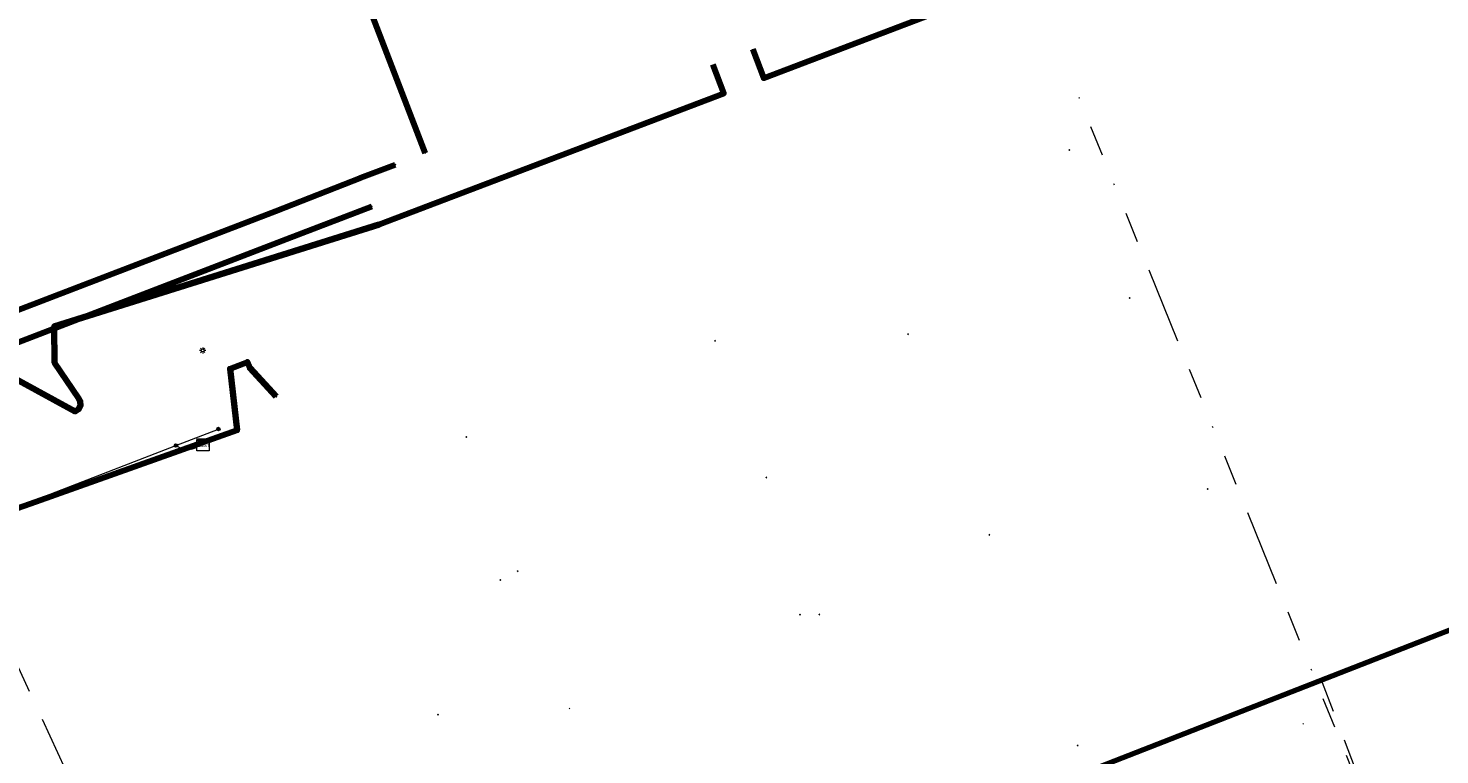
# Model space of a CAD drawing. Header units: metres. Extents: x 242122 to 243107, y 567823 to 568786.
# Tile 24 of 89: x 242195 to 242288, y 568122 to 568169. Entities that reach past the tile are written whole.
import ezdxf
from ezdxf.enums import TextEntityAlignment as Align
from ezdxf.lldxf.tags import DXFTag

# ---------------------------------------------------------------- set-up
doc = ezdxf.new("R2010")
doc.units = ezdxf.units.M
doc.linetypes.add('RI-OVERIG-SO', pattern=[17, 5, -2, 2, -2, 0, -2, 2, -2])
for name, color, linetype, lineweight in [('B-WA-OG-INFO_ORIENTATIEPOLYGOON-GV', 7, 'Continuous', 70), ('B-WA-RI-VRIJVERVAL-G', 210, 'RI-OVERIG-SO', 18), ('B-WE-IE-MEUBILAIR_ENEXIS NETBEHEER BV-S', 7, 'Continuous', 18), ('B-WE-KL-DATA_HULPSTUK_KPN BV-S', 90, 'Continuous', 18), ('B-WE-KL-DATA_KABELBED_KPN BV-G', 90, 'Continuous', 100), ('B-WE-KL-ET_LS_ENEXIS NETBEHEER BV-G', 190, 'KL-LS-SO', 18), ('B-WE-KL-ET_LS_HULPSTUK_ENEXIS NETBEHEER BV-S', 190, 'Continuous', 18), ('B-WE-KL-ET_MS_ENEXIS NETBEHEER BV-G', 130, 'KL-MS-SO', 18), ('B-WE-RI-VRIJVERVAL_GEMEENTE TYNAARLO-G', 210, 'RI-OVERIG-SO', 18), ('B-WE-RI-VRIJVERVAL_HULPSTUK_GEMEENTE TYNAARLO-S', 210, 'Continuous', 18), ('V-WE-KL-ET_MS_KABELBED_ENEXIS NETBEHEER BV-G', 130, 'V-CONTINUOUS-SO', 100)]:
    doc.layers.add(name, color=color, linetype=linetype, lineweight=lineweight)
doc.styles.add('NLCS-ISO', font='NLCS-ISO.ttf')
doc.styles.get("Standard").update_dxf_attribs({"font": 'arial.ttf'})
tags = doc.linetypes.add('KL-LS-SO', pattern='A,4,-1,[103,NLCS.shx,S=0.75,R=0,X=0,Y=0],-1,4,-1,["L",Standard,S=1,R=0,X=0,Y=-0.5],-2', length=13).pattern_tags.tags
tags[18] = DXFTag(74, 10)
tags = doc.linetypes.add('KL-MS-SO', pattern='A,4,-1,[103,NLCS.shx,S=0.75,R=0,X=0,Y=0],-1,4,-1,["M",Standard,S=1,R=0,X=0,Y=-0.5],-2', length=13).pattern_tags.tags
tags[18] = DXFTag(74, 10)
doc.linetypes.add('V-CONTINUOUS-SO', pattern='A,3.5,[24,NLCS.shx,S=0.5,R=0,X=0,Y=0],3.5', length=7)

# ---------------------------------------------------------------- blocks, each defined once
blk = doc.blocks.new('SKL-WTB_HULP_OVERIG-SO')
at = {"color": 0, "linetype": 'ByBlock', "lineweight": 18}
for points in [[(-0.14, 0.14), (0.14, -0.14)], [(0.14, 0.14), (-0.14, -0.14)]]:
    blk.add_lwpolyline(points, dxfattribs=at)
at = {"color": 0, "linetype": 'ByBlock', "lineweight": 18, "style": 'NLCS-ISO', "flags": 1}
for tag, p in [('TYPE', (1.5, 0)), ('OMSCHRIJVING', (1.5, -3)), ('LABEL', (1.5, -1.5))]:
    blk.add_attdef(tag, p, '', height=1, dxfattribs=at)
blk = doc.blocks.new('SIE-MEUBILAIR_PAAL_LICHTMAST-SO')
for points in [[(-0.62, 0), (-1, 0)], [(-0.71, 0.71), (-0.44, 0.44)], [(0, 1), (0, 0.62)], [(0.44, 0.44), (0.71, 0.71)], [(1, 0), (0.62, 0)], [(-0.71, -0.71), (-0.44, -0.44)], [(0, -0.62), (0, -1)], [(0.44, -0.44), (0.71, -0.71)]]:
    blk.add_lwpolyline(points)
blk.add_circle((0, 0), 0.5)
blk = doc.blocks.new('SKL-WTB_HULP_MOF-SO')
at = {"linetype": 'ByBlock', "lineweight": 18}
h = blk.add_hatch(color=0, dxfattribs=at)
h.dxf.hatch_style = 1
h.paths.add_polyline_path([(-0.5625, 0, 1), (0.5625, 0, 1)])
at = {"color": 0, "linetype": 'ByBlock', "lineweight": 18}
blk.add_circle((0, 0), 0.5625, dxfattribs=at)
at = {"color": 0, "linetype": 'ByBlock', "lineweight": 18, "style": 'NLCS-ISO', "flags": 1}
for tag, p in [('TYPE', (1.5, 0)), ('OMSCHRIJVING', (1.5, -3)), ('LABEL', (1.5, -1.5))]:
    blk.add_attdef(tag, p, '', height=1, dxfattribs=at)
blk = doc.blocks.new('SKL-WTB_HULP_KAST-SO')
at = {"color": 0, "linetype": 'ByBlock', "lineweight": 18}
for points in [[(-2, 2), (2, 2), (2, 1.68), (-2, 1.68)], [(-2, 1.52), (2, 1.52), (2, -2), (-2, -2)]]:
    blk.add_lwpolyline(points, close=True, dxfattribs=at)
at = {"color": 0, "linetype": 'ByBlock', "lineweight": 18, "style": 'NLCS-ISO'}
blk.add_text('kast', height=1.5, dxfattribs=at).set_placement((0, 0), align=Align.MIDDLE_CENTER)
at = {"color": 0, "linetype": 'ByBlock', "lineweight": 18, "style": 'NLCS-ISO', "flags": 1}
for tag, p in [('TYPE', (2.5, 0)), ('OMSCHRIJVING', (2.5, -3)), ('LABEL', (2.5, -1.5))]:
    blk.add_attdef(tag, p, '', height=1, dxfattribs=at)
blk = doc.blocks.new('SRI-HULP_OVERIG-SO')
at = {"color": 0, "linetype": 'ByBlock', "lineweight": 18}
for points in [[(-0.14, 0.14), (0.14, -0.14)], [(0.14, 0.14), (-0.14, -0.14)]]:
    blk.add_lwpolyline(points, dxfattribs=at)
at = {"color": 0, "linetype": 'ByBlock', "lineweight": 18, "style": 'NLCS-ISO', "flags": 1}
for tag, p in [('TYPE', (1.5, 0)), ('OMSCHRIJVING', (1.5, -3)), ('LABEL', (1.5, -1.5))]:
    blk.add_attdef(tag, p, '', height=1, dxfattribs=at)

msp = doc.modelspace()

# ---------------------------------------------------------------- linework, layer by layer
at = {"layer": 'B-WA-OG-INFO_ORIENTATIEPOLYGOON-GV'}
msp.add_lwpolyline([(242751.967, 568556.271), (242565.688, 568463.851), (242442.85, 568671.226), (242460.056, 568681.418), (242444.987, 568707.443), (242384.409, 568672.369), (242399.477, 568646.343), (242416.686, 568656.536), (242474.782, 568558.454), (242515.844, 568427.317), (242539.317, 568384.982), (242400.498, 568317.023), (242430.516, 568248.248), (242303.944, 568199.794), (242325.606, 568144.321), (242183.26, 568088.734), (242295.105, 568006.717), (242295.17, 568006.649), (242357.548, 568062.526), (242331.727, 568128.648), (242468.882, 568171.376), (242541.371, 568017.685), (242914.445, 568112.908)], dxfattribs=at)
at = {"layer": 'B-WA-RI-VRIJVERVAL-G'}
msp.add_lwpolyline([(242283.129, 568117.861), (242279.863, 568126.458)], dxfattribs=at)
at = {"layer": 'B-WE-KL-DATA_KABELBED_KPN BV-G'}
for points in [[(242203.472, 568229.593), (242204.415, 568227.142), (242217.014, 568194.404), (242220.59, 568185.111), (242221.014, 568184.01), (242213.547, 568181.141), (242221.344, 568160.854)], [(242217.119, 568159.238), (242219.397, 568160.1)], [(242192.385, 568142.206), (242190.988, 568149.164), (242211.596, 568157.074), (242217.136, 568159.243)], [(242192.385, 568142.206), (242192.463, 568147.618), (242212.299, 568155.241), (242217.853, 568157.376)], [(242193.893, 568137.366), (242195.926, 568138.09), (242209.072, 568142.765), (242208.609, 568146.782), (242209.745, 568147.218), (242209.893, 568146.828)], [(242209.072, 568142.765), (242208.609, 568146.782), (242209.745, 568147.218), (242209.893, 568146.828), (242211.615, 568144.96)]]:
    msp.add_lwpolyline(points, dxfattribs=at)
at = {"layer": 'B-WE-KL-ET_LS_ENEXIS NETBEHEER BV-G'}
for points in [[(242205.073, 568141.769), (242207.848, 568142.842)], [(242180.666, 568114.1), (242176.174, 568122.113), (242175.708, 568122.998), (242172.652, 568129.202), (242172.895, 568129.836), (242186.891, 568135.4), (242187.791, 568135.005), (242191.68, 568136.563), (242192.61, 568136.931), (242197.252, 568138.744), (242205.073, 568141.769)], [(242205.073, 568141.769), (242205.441, 568141.567), (242206.101, 568141.523), (242206.409, 568141.642)]]:
    msp.add_lwpolyline(points, dxfattribs=at)
at = {"layer": 'B-WE-KL-ET_MS_ENEXIS NETBEHEER BV-G'}
for points in [[(242300.194, 568190.021), (242301.084, 568187.68), (242243.454, 568165.749), (242242.734, 568167.641)], [(242240.118, 568166.646), (242240.838, 568164.754), (242218.338, 568156.196), (242197.127, 568149.54), (242197.158, 568147.173), (242198.708, 568144.858), (242198.831, 568144.649), (242198.846, 568144.379), (242198.725, 568144.139), (242198.5, 568143.99), (242194.552, 568146.147), (242183.455, 568141.703), (242182.066, 568139.229), (242174.226, 568135.659)]]:
    msp.add_lwpolyline(points, dxfattribs=at)
at = {"layer": 'B-WE-RI-VRIJVERVAL_GEMEENTE TYNAARLO-G'}
for points in [[(242283.365, 568116.89), (242264.037, 568164.461)], [(242187.563, 568139.521), (242189.206, 568139.451), (242211.714, 568090.407)]]:
    msp.add_lwpolyline(points, dxfattribs=at)
at = {"layer": 'V-WE-KL-ET_MS_KABELBED_ENEXIS NETBEHEER BV-G'}
for points in [[(242300.194, 568190.021), (242301.084, 568187.68), (242243.454, 568165.749), (242242.734, 568167.641)], [(242240.118, 568166.646), (242240.838, 568164.754), (242218.338, 568156.196), (242197.127, 568149.54), (242197.158, 568147.173), (242198.708, 568144.858), (242198.831, 568144.649), (242198.846, 568144.379), (242198.725, 568144.139), (242198.5, 568143.99), (242194.552, 568146.147), (242183.455, 568141.703), (242182.066, 568139.229), (242174.226, 568135.659)]]:
    msp.add_lwpolyline(points, dxfattribs=at)

# ---------------------------------------------------------------- block references
at = {"layer": 'B-WE-IE-MEUBILAIR_ENEXIS NETBEHEER BV-S', "xscale": 0.2, "yscale": 0.2, "zscale": 0.2}
msp.add_blockref('SIE-MEUBILAIR_PAAL_LICHTMAST-SO', (242206.822, 568147.973), dxfattribs=at)
at = {"layer": 'B-WE-KL-DATA_HULPSTUK_KPN BV-S', "xscale": 0.2, "yscale": 0.2, "zscale": 0.2}
for p in [(242221.344, 568160.854), (242219.397, 568160.1), (242217.119, 568159.238), (242217.136, 568159.243), (242217.853, 568157.376), (242209.893, 568146.828), (242211.615, 568144.96), (242209.072, 568142.765)]:
    msp.add_blockref('SKL-WTB_HULP_OVERIG-SO', p, dxfattribs=at)
at = {"layer": 'B-WE-KL-ET_LS_HULPSTUK_ENEXIS NETBEHEER BV-S', "xscale": 0.2, "yscale": 0.2, "zscale": 0.2}
for name, p in [('SKL-WTB_HULP_MOF-SO', (242207.848, 568142.842)), ('SKL-WTB_HULP_KAST-SO', (242206.849, 568141.812)), ('SKL-WTB_HULP_MOF-SO', (242205.073, 568141.769))]:
    msp.add_blockref(name, p, dxfattribs=at)
at = {"layer": 'B-WE-RI-VRIJVERVAL_HULPSTUK_GEMEENTE TYNAARLO-S', "xscale": 0.2, "yscale": 0.2, "zscale": 0.2}
for p in [(242264.037, 568164.461), (242263.385, 568161.064), (242267.336, 568151.391), (242240.262, 568148.604), (242252.867, 568149.033), (242224.038, 568142.328), (242243.622, 568139.679), (242272.415, 568138.922), (242258.17, 568135.934), (242226.25, 568132.989), (242227.39, 568133.562), (242245.816, 568130.718), (242247.076, 568130.731), (242230.77, 568124.593), (242222.175, 568124.194), (242278.668, 568123.598), (242263.945, 568122.179)]:
    msp.add_blockref('SRI-HULP_OVERIG-SO', p, dxfattribs=at)

doc.saveas('drawing.dxf')
